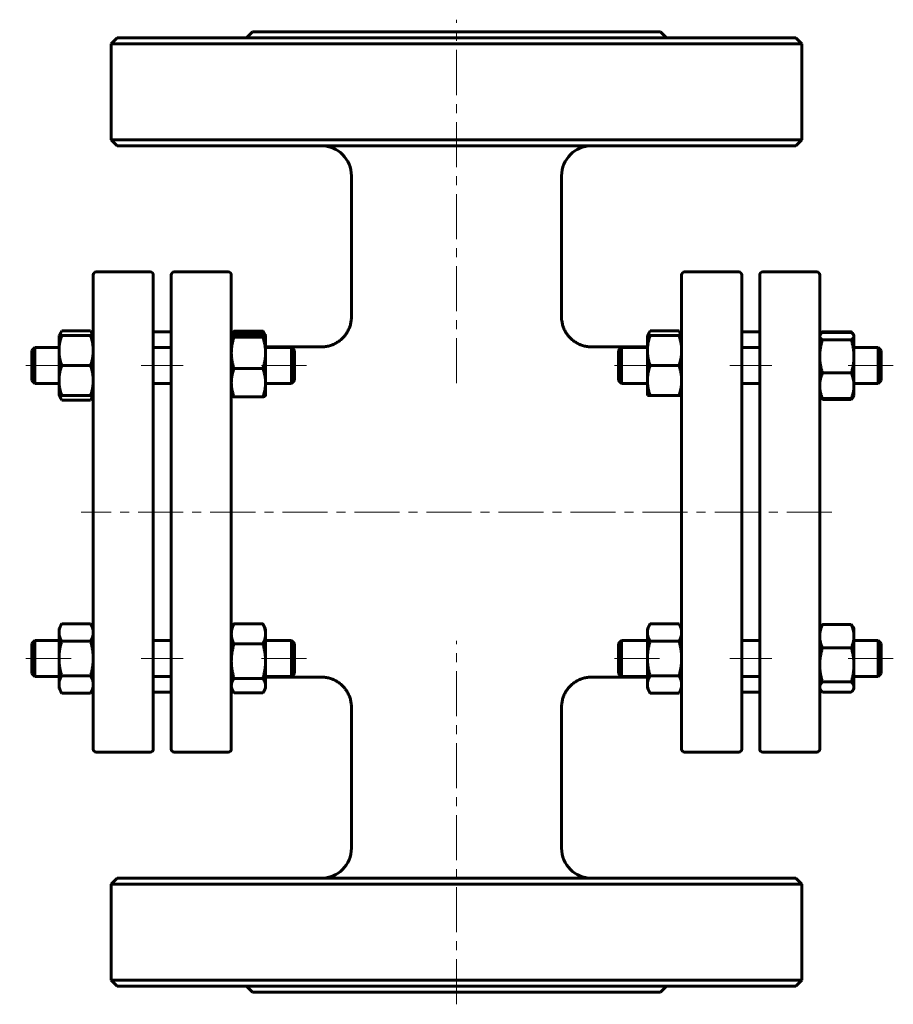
# Model space of a CAD drawing. Header units: millimetres. Extents: x 288 to 433, y 106 to 270.
import ezdxf

# ---------------------------------------------------------------- set-up
doc = ezdxf.new("R2010")
doc.units = ezdxf.units.MM
doc.linetypes.add('K5LT_AXLED', pattern=[12, 7.5, -1.5, 1.5, -1.5])
doc.linetypes.add('K5LT_BASIC', pattern=[0])
doc.layers.add('Системный слой (1)', color=7, linetype='Continuous', true_color=0x6c6c6c)

# ---------------------------------------------------------------- blocks, each defined once
blk = doc.blocks.new('U0')
at = {"layer": 'Системный слой (1)', "linetype": 'K5LT_BASIC', "lineweight": 60}
for p, q in [((323.19, 217.62), (323.12, 217.42)), ((323.28, 217.82), (323.19, 217.62)), ((323.38, 218.03), (323.28, 217.82))]:
    blk.add_line(p, q, dxfattribs=at)
blk = doc.blocks.new('U1')
at = {"layer": 'Системный слой (1)', "linetype": 'K5LT_BASIC', "lineweight": 60}
for p, q in [((328.29, 217.82), (328.19, 218.03)), ((328.37, 217.62), (328.29, 217.82)), ((328.44, 217.42), (328.37, 217.62))]:
    blk.add_line(p, q, dxfattribs=at)
blk = doc.blocks.new('U2')
at = {"layer": 'Системный слой (1)', "linetype": 'K5LT_BASIC', "lineweight": 60}
for p, q in [((294.33, 207.28), (294.42, 207.03)), ((294.42, 207.03), (294.53, 206.78)), ((294.53, 206.78), (294.68, 206.51))]:
    blk.add_line(p, q, dxfattribs=at)
blk = doc.blocks.new('U3')
at = {"layer": 'Системный слой (1)', "linetype": 'K5LT_BASIC', "lineweight": 60}
for p, q in [((294.42, 217.53), (294.33, 217.28)), ((294.53, 217.78), (294.42, 217.53)), ((294.68, 218.05), (294.53, 217.78))]:
    blk.add_line(p, q, dxfattribs=at)
blk = doc.blocks.new('U4')
at = {"layer": 'Системный слой (1)', "linetype": 'K5LT_BASIC', "lineweight": 60}
for p, q in [((299.49, 206.51), (299.63, 206.78)), ((299.63, 206.78), (299.74, 207.03)), ((299.74, 207.03), (299.83, 207.28))]:
    blk.add_line(p, q, dxfattribs=at)
blk = doc.blocks.new('U5')
at = {"layer": 'Системный слой (1)', "linetype": 'K5LT_BASIC', "lineweight": 60}
for p, q in [((299.63, 217.78), (299.49, 218.05)), ((299.74, 217.53), (299.63, 217.78)), ((299.83, 217.28), (299.74, 217.53))]:
    blk.add_line(p, q, dxfattribs=at)
blk = doc.blocks.new('U6')
at = {"layer": 'Системный слой (1)', "linetype": 'K5LT_BASIC', "lineweight": 60}
for p, q in [((328.19, 157.74), (328.24, 157.82)), ((328.24, 157.82), (328.29, 157.9)), ((328.29, 157.9), (328.34, 157.98)), ((328.34, 157.98), (328.5, 158.31)), ((328.5, 158.31), (328.6, 158.64)), ((328.6, 158.64), (328.63, 158.95))]:
    blk.add_line(p, q, dxfattribs=at)
blk = doc.blocks.new('U7')
at = {"layer": 'Системный слой (1)', "linetype": 'K5LT_BASIC', "lineweight": 60}
for p, q in [((322.93, 158.95), (322.96, 158.64)), ((322.96, 158.64), (323.06, 158.31)), ((323.06, 158.31), (323.23, 157.98)), ((323.23, 157.98), (323.27, 157.9)), ((323.27, 157.9), (323.32, 157.82)), ((323.32, 157.82), (323.38, 157.74))]:
    blk.add_line(p, q, dxfattribs=at)
blk = doc.blocks.new('U8')
at = {"layer": 'Системный слой (1)', "linetype": 'K5LT_BASIC', "lineweight": 60}
for p, q in [((421.32, 217.78), (421.3, 217.72)), ((421.35, 217.85), (421.32, 217.78)), ((421.38, 217.92), (421.35, 217.85))]:
    blk.add_line(p, q, dxfattribs=at)
blk = doc.blocks.new('U9')
at = {"layer": 'Системный слой (1)', "linetype": 'K5LT_BASIC', "lineweight": 60}
for p, q in [((421.03, 207.11), (421.05, 207.08)), ((421.05, 207.08), (421.06, 207.06)), ((421.06, 207.06), (421.07, 207.03)), ((421.07, 207.03), (421.16, 206.91)), ((421.16, 206.91), (421.26, 206.78)), ((421.26, 206.78), (421.38, 206.64))]:
    blk.add_line(p, q, dxfattribs=at)
blk = doc.blocks.new('U10')
at = {"layer": 'Системный слой (1)', "linetype": 'K5LT_BASIC', "lineweight": 60}
for p, q in [((426.19, 206.64), (426.31, 206.78)), ((426.31, 206.78), (426.41, 206.91)), ((426.41, 206.91), (426.49, 207.03)), ((426.49, 207.03), (426.5, 207.06)), ((426.5, 207.06), (426.52, 207.08)), ((426.52, 207.08), (426.53, 207.11))]:
    blk.add_line(p, q, dxfattribs=at)
blk = doc.blocks.new('U11')
at = {"layer": 'Системный слой (1)', "linetype": 'K5LT_BASIC', "lineweight": 60}
for p, q in [((426.21, 217.85), (426.19, 217.92)), ((426.24, 217.78), (426.21, 217.85)), ((426.27, 217.72), (426.24, 217.78))]:
    blk.add_line(p, q, dxfattribs=at)
blk = doc.blocks.new('U12')
at = {"layer": 'Системный слой (1)', "linetype": 'K5LT_BASIC', "lineweight": 60}
for p, q in [((426.35, 217.65), (426.19, 217.78)), ((426.48, 217.52), (426.35, 217.65)), ((426.56, 217.4), (426.48, 217.52)), ((426.6, 217.32), (426.56, 217.4)), ((426.62, 217.24), (426.6, 217.32)), ((426.63, 217.16), (426.62, 217.24))]:
    blk.add_line(p, q, dxfattribs=at)
blk = doc.blocks.new('U13')
at = {"layer": 'Системный слой (1)', "linetype": 'K5LT_BASIC', "lineweight": 60}
for p, q in [((420.94, 217.24), (420.93, 217.16)), ((420.96, 217.32), (420.94, 217.24)), ((421, 217.4), (420.96, 217.32)), ((421.09, 217.52), (421, 217.4)), ((421.21, 217.65), (421.09, 217.52)), ((421.38, 217.78), (421.21, 217.65))]:
    blk.add_line(p, q, dxfattribs=at)
blk = doc.blocks.new('U14')
at = {"layer": 'Системный слой (1)', "linetype": 'K5LT_BASIC', "lineweight": 60}
for p, q in [((426.19, 157.85), (426.31, 157.99)), ((426.31, 157.99), (426.41, 158.12)), ((426.41, 158.12), (426.49, 158.24)), ((426.49, 158.24), (426.57, 158.4)), ((426.57, 158.4), (426.62, 158.56)), ((426.62, 158.56), (426.63, 158.72))]:
    blk.add_line(p, q, dxfattribs=at)
blk = doc.blocks.new('U15')
at = {"layer": 'Системный слой (1)', "linetype": 'K5LT_BASIC', "lineweight": 60}
for p, q in [((420.93, 158.72), (420.95, 158.56)), ((420.95, 158.56), (421, 158.4)), ((421, 158.4), (421.07, 158.24)), ((421.07, 158.24), (421.16, 158.12)), ((421.16, 158.12), (421.26, 157.99)), ((421.26, 157.99), (421.38, 157.85))]:
    blk.add_line(p, q, dxfattribs=at)
blk = doc.blocks.new('U16')
at = {"layer": 'Системный слой (1)', "linetype": 'K5LT_BASIC', "lineweight": 60}
for p, q in [((328.63, 160.38), (337.93, 160.38)), ((382.93, 160.38), (392.23, 160.38))]:
    blk.add_line(p, q, dxfattribs=at)
blk = doc.blocks.new('U17')
at = {"layer": 'Системный слой (1)', "linetype": 'K5LT_BASIC', "lineweight": 60}
for p, q in [((328.63, 215.38), (337.93, 215.38)), ((382.93, 215.38), (392.23, 215.38))]:
    blk.add_line(p, q, dxfattribs=at)
blk = doc.blocks.new('U18')
at = {"layer": 'Системный слой (1)', "linetype": 'K5LT_BASIC', "lineweight": 60}
for p, q in [((392.42, 217.53), (392.33, 217.28)), ((392.53, 217.78), (392.42, 217.53)), ((392.68, 218.05), (392.53, 217.78))]:
    blk.add_line(p, q, dxfattribs=at)
blk = doc.blocks.new('U19')
at = {"layer": 'Системный слой (1)', "linetype": 'K5LT_BASIC', "lineweight": 60}
for p, q in [((397.63, 217.78), (397.49, 218.05)), ((397.74, 217.53), (397.63, 217.78)), ((397.83, 217.28), (397.74, 217.53))]:
    blk.add_line(p, q, dxfattribs=at)
blk = doc.blocks.new('U20')
at = {"layer": 'Системный слой (1)', "linetype": 'K5LT_BASIC', "lineweight": 60}
for p, q in [((328.4, 217.44), (328.19, 217.52)), ((328.55, 217.37), (328.4, 217.44)), ((328.62, 217.3), (328.55, 217.37)), ((328.63, 217.29), (328.62, 217.3)), ((328.63, 217.27), (328.63, 217.29)), ((328.63, 217.26), (328.63, 217.27))]:
    blk.add_line(p, q, dxfattribs=at)
blk = doc.blocks.new('U21')
at = {"layer": 'Системный слой (1)', "linetype": 'K5LT_BASIC', "lineweight": 60}
for p, q in [((322.94, 217.29), (322.93, 217.27)), ((322.93, 217.27), (322.93, 217.26)), ((323.02, 217.37), (322.94, 217.3)), ((322.94, 217.3), (322.94, 217.29)), ((323.16, 217.44), (323.02, 217.37)), ((323.38, 217.52), (323.16, 217.44))]:
    blk.add_line(p, q, dxfattribs=at)

msp = doc.modelspace()

# ---------------------------------------------------------------- linework, layer by layer
at = {"layer": 'Системный слой (1)', "linetype": 'K5LT_AXLED', "lineweight": 18}
for p, q in [((360.43, 209.34), (360.43, 269.88)), ((296.23, 212.28), (287.68, 212.28)), ((314.93, 212.28), (307.93, 212.28)), ((335.43, 212.28), (326.63, 212.28)), ((394.23, 212.28), (385.43, 212.28)), ((412.93, 212.28), (405.93, 212.28)), ((433.18, 212.28), (424.63, 212.28)), ((422.93, 187.88), (297.93, 187.88)), ((360.43, 105.88), (360.43, 166.43)), ((296.23, 163.49), (287.68, 163.49)), ((314.93, 163.49), (307.93, 163.49)), ((335.43, 163.49), (326.63, 163.49)), ((394.23, 163.49), (385.43, 163.49)), ((412.93, 163.49), (405.93, 163.49)), ((433.18, 163.49), (424.63, 163.49))]:
    msp.add_line(p, q, dxfattribs=at)
at = {"layer": 'Системный слой (1)', "linetype": 'K5LT_BASIC', "lineweight": 60}
for p, q in [((326.43, 267.88), (325.43, 266.88)), ((326.43, 267.88), (394.43, 267.88)), ((394.43, 267.88), (395.43, 266.88)), ((303.93, 266.88), (302.93, 265.88)), ((302.93, 265.88), (417.93, 265.88)), ((302.93, 249.88), (302.93, 265.88)), ((416.93, 266.88), (303.93, 266.88)), ((416.93, 266.88), (417.93, 265.88)), ((417.93, 249.88), (417.93, 265.88)), ((303.93, 248.88), (302.93, 249.88)), ((417.93, 249.88), (302.93, 249.88)), ((416.93, 248.88), (417.93, 249.88)), ((303.93, 248.88), (416.93, 248.88)), ((342.93, 220.38), (342.93, 243.88)), ((377.93, 220.38), (377.93, 243.88)), ((299.93, 215.81), (299.93, 227.38)), ((300.43, 227.88), (309.43, 227.88)), ((309.93, 227.38), (309.93, 148.38)), ((312.93, 148.38), (312.93, 227.38)), ((322.43, 227.88), (313.43, 227.88)), ((322.93, 227.38), (322.93, 215.81)), ((397.93, 227.38), (397.93, 215.81)), ((407.43, 227.88), (398.43, 227.88)), ((407.93, 148.38), (407.93, 227.38)), ((410.93, 227.38), (410.93, 148.38)), ((411.43, 227.88), (420.43, 227.88)), ((420.93, 215.81), (420.93, 227.38)), ((377.93, 220.38), (377.93, 220.38)), ((294.23, 217.28), (294.68, 218.05)), ((294.23, 217.28), (294.68, 217.28)), ((294.23, 214.78), (294.23, 217.28)), ((294.68, 218.05), (299.49, 218.05)), ((294.68, 217.28), (299.49, 217.28)), ((299.93, 217.28), (299.49, 218.05)), ((299.49, 217.28), (299.93, 217.28)), ((309.93, 217.88), (312.93, 217.88)), ((322.93, 217.28), (322.94, 217.3)), ((322.94, 217.3), (323.23, 217.79)), ((323.38, 218.03), (328.19, 218.03)), ((323.38, 217.52), (328.19, 217.52)), ((323.38, 217), (328.19, 217)), ((328.62, 217.3), (328.34, 217.79)), ((328.63, 217.28), (328.62, 217.3)), ((328.63, 217.28), (328.63, 217.26)), ((328.63, 217.26), (328.63, 214.38)), ((392.23, 217.28), (392.68, 218.05)), ((392.23, 217.28), (392.68, 217.28)), ((392.23, 214.78), (392.23, 217.28)), ((392.68, 218.05), (397.49, 218.05)), ((392.68, 217.28), (397.49, 217.28)), ((397.93, 217.28), (397.49, 218.05)), ((397.49, 217.28), (397.93, 217.28)), ((407.93, 217.88), (410.93, 217.88)), ((420.93, 217.28), (421, 217.4)), ((421, 217.4), (421.07, 217.53)), ((421.38, 217.92), (426.19, 217.92)), ((421.38, 217.78), (426.19, 217.78)), ((421.38, 216.55), (426.19, 216.55)), ((426.56, 217.4), (426.49, 217.53)), ((426.63, 217.28), (426.56, 217.4)), ((426.63, 217.28), (426.63, 217.16)), ((426.63, 217.16), (426.63, 213.79)), ((289.68, 214.78), (290.18, 215.28)), ((290.18, 215.28), (290.18, 209.28)), ((290.18, 215.28), (294.23, 215.28)), ((299.93, 159.95), (299.93, 215.81)), ((309.93, 215.28), (312.93, 215.28)), ((322.93, 215.81), (322.93, 159.95)), ((328.63, 215.28), (332.93, 215.28)), ((333.43, 214.78), (332.93, 215.28)), ((332.93, 209.28), (332.93, 215.28)), ((337.93, 215.38), (337.93, 215.38)), ((382.93, 215.38), (382.93, 215.38)), ((387.43, 214.78), (387.93, 215.28)), ((387.93, 209.28), (387.93, 215.28)), ((387.93, 215.28), (392.23, 215.28)), ((397.93, 215.81), (397.93, 159.95)), ((407.93, 215.28), (410.93, 215.28)), ((420.93, 159.95), (420.93, 215.81)), ((426.63, 215.28), (430.68, 215.28)), ((430.68, 215.28), (430.68, 209.28)), ((431.18, 214.78), (430.68, 215.28)), ((289.68, 209.78), (289.68, 214.78)), ((294.23, 209.78), (294.23, 214.78)), ((328.63, 214.38), (328.63, 209.4)), ((333.43, 214.78), (333.43, 209.78)), ((387.43, 214.78), (387.43, 209.78)), ((392.23, 209.78), (392.23, 214.78)), ((426.63, 213.79), (426.63, 208.91)), ((431.18, 209.78), (431.18, 214.78)), ((294.68, 212.28), (299.49, 212.28)), ((323.38, 211.76), (328.19, 211.76)), ((392.68, 212.28), (397.49, 212.28)), ((421.38, 211.04), (426.19, 211.04)), ((289.68, 209.78), (290.18, 209.28)), ((290.18, 209.28), (294.23, 209.28)), ((294.23, 207.28), (294.23, 209.78)), ((309.93, 209.28), (312.93, 209.28)), ((328.63, 209.4), (328.63, 207.28)), ((328.63, 209.28), (332.93, 209.28)), ((333.43, 209.78), (332.93, 209.28)), ((387.43, 209.78), (387.93, 209.28)), ((387.93, 209.28), (392.23, 209.28)), ((392.23, 207.28), (392.23, 209.78)), ((407.93, 209.28), (410.93, 209.28)), ((426.63, 209.28), (430.68, 209.28)), ((426.63, 208.91), (426.63, 207.28)), ((431.18, 209.78), (430.68, 209.28)), ((294.68, 207.28), (294.23, 207.28)), ((294.23, 207.28), (294.68, 206.51)), ((294.68, 207.28), (299.49, 207.28)), ((299.93, 207.28), (299.49, 207.28)), ((299.93, 207.28), (299.49, 206.51)), ((322.93, 207.28), (322.94, 207.26)), ((323.38, 207.04), (328.19, 207.04)), ((328.63, 207.28), (328.62, 207.26)), ((392.68, 207.28), (392.23, 207.28)), ((392.68, 207.28), (397.49, 207.28)), ((397.93, 207.28), (397.49, 207.28)), ((420.93, 207.28), (421, 207.16)), ((421, 207.16), (421.07, 207.03)), ((421.38, 206.78), (426.19, 206.78)), ((426.56, 207.16), (426.49, 207.03)), ((426.63, 207.28), (426.56, 207.16)), ((294.68, 206.51), (299.49, 206.51)), ((421.38, 206.64), (426.19, 206.64)), ((294.23, 168.49), (294.68, 169.26)), ((294.68, 169.26), (299.49, 169.26)), ((299.93, 168.49), (299.49, 169.26)), ((322.93, 168.49), (323.23, 169)), ((323.38, 169.24), (328.19, 169.24)), ((328.63, 168.49), (328.34, 169)), ((392.23, 168.49), (392.68, 169.26)), ((392.68, 169.26), (397.49, 169.26)), ((397.93, 168.49), (397.49, 169.26)), ((421.38, 169.13), (426.19, 169.13)), ((294.23, 167.82), (294.23, 168.49)), ((294.23, 163.49), (294.23, 167.82)), ((328.63, 168.49), (328.63, 167.58)), ((328.63, 167.58), (328.63, 163.04)), ((392.23, 167.82), (392.23, 168.49)), ((392.23, 163.49), (392.23, 167.82)), ((420.93, 168.49), (421.07, 168.74)), ((426.63, 168.49), (426.49, 168.74)), ((426.63, 168.49), (426.63, 167.18)), ((289.68, 165.99), (290.18, 166.49)), ((289.68, 160.99), (289.68, 165.99)), ((290.18, 166.49), (290.18, 160.49)), ((290.18, 166.49), (294.23, 166.49)), ((294.68, 166.38), (299.49, 166.38)), ((309.93, 166.49), (312.93, 166.49)), ((323.38, 165.92), (328.19, 165.92)), ((328.63, 166.49), (332.93, 166.49)), ((332.93, 160.49), (332.93, 166.49)), ((333.43, 165.99), (332.93, 166.49)), ((333.43, 165.99), (333.43, 160.99)), ((387.43, 165.99), (387.93, 166.49)), ((387.43, 165.99), (387.43, 160.99)), ((387.93, 166.49), (392.23, 166.49)), ((387.93, 160.49), (387.93, 166.49)), ((392.68, 166.38), (397.49, 166.38)), ((407.93, 166.49), (410.93, 166.49)), ((426.63, 167.18), (426.63, 162.42)), ((426.63, 166.49), (430.68, 166.49)), ((431.18, 165.99), (430.68, 166.49)), ((430.68, 166.49), (430.68, 160.49)), ((431.18, 160.99), (431.18, 165.99)), ((421.38, 165.24), (426.19, 165.24)), ((294.23, 159.16), (294.23, 163.49)), ((328.63, 163.04), (328.63, 158.95)), ((392.23, 159.16), (392.23, 163.49)), ((426.63, 162.42), (426.63, 158.72)), ((289.68, 160.99), (290.18, 160.49)), ((333.43, 160.99), (332.93, 160.49)), ((387.43, 160.99), (387.93, 160.49)), ((431.18, 160.99), (430.68, 160.49)), ((290.18, 160.49), (294.23, 160.49)), ((294.23, 158.49), (294.23, 159.16)), ((294.68, 160.6), (299.49, 160.6)), ((299.93, 148.38), (299.93, 159.95)), ((309.93, 160.49), (312.93, 160.49)), ((322.93, 159.95), (322.93, 148.38)), ((323.38, 160.17), (328.19, 160.17)), ((328.63, 160.49), (332.93, 160.49)), ((387.93, 160.49), (392.23, 160.49)), ((392.23, 158.49), (392.23, 159.16)), ((392.68, 160.6), (397.49, 160.6)), ((397.93, 159.95), (397.93, 148.38)), ((407.93, 160.49), (410.93, 160.49)), ((420.93, 148.38), (420.93, 159.95)), ((421.38, 159.6), (426.19, 159.6)), ((426.63, 160.49), (430.68, 160.49)), ((294.23, 158.49), (294.68, 157.72)), ((294.68, 157.72), (299.49, 157.72)), ((299.93, 158.49), (299.49, 157.72)), ((309.93, 157.88), (312.93, 157.88)), ((322.93, 158.49), (323.23, 157.98)), ((323.38, 157.74), (328.19, 157.74)), ((328.63, 158.49), (328.34, 157.98)), ((328.63, 158.95), (328.63, 158.49)), ((392.23, 158.49), (392.68, 157.72)), ((392.68, 157.72), (397.49, 157.72)), ((397.93, 158.49), (397.49, 157.72)), ((407.93, 157.88), (410.93, 157.88)), ((420.93, 158.49), (421.07, 158.24)), ((421.38, 157.85), (426.19, 157.85)), ((426.63, 158.49), (426.49, 158.24)), ((426.63, 158.72), (426.63, 158.49)), ((342.93, 131.88), (342.93, 155.38)), ((377.93, 131.88), (377.93, 155.38)), ((300.43, 147.88), (309.43, 147.88)), ((322.43, 147.88), (313.43, 147.88)), ((407.43, 147.88), (398.43, 147.88)), ((411.43, 147.88), (420.43, 147.88)), ((303.93, 126.88), (302.93, 125.88)), ((416.93, 126.88), (303.93, 126.88)), ((416.93, 126.88), (417.93, 125.88)), ((302.93, 109.88), (302.93, 125.88)), ((302.93, 125.88), (417.93, 125.88)), ((417.93, 109.88), (417.93, 125.88)), ((417.93, 109.88), (302.93, 109.88)), ((303.93, 108.88), (302.93, 109.88)), ((416.93, 108.88), (417.93, 109.88)), ((303.93, 108.88), (416.93, 108.88)), ((326.43, 107.88), (325.43, 108.88)), ((394.43, 107.88), (395.43, 108.88)), ((326.43, 107.88), (394.43, 107.88))]:
    msp.add_line(p, q, dxfattribs=at)
for centre, radius, start, end in [((337.93, 243.88), 5, 0, 90), ((382.93, 243.88), 5, 90, 180), ((300.43, 227.38), 0.5, 90, 180), ((309.43, 227.38), 0.5, 0, 90), ((313.43, 227.38), 0.5, 90, 180), ((322.43, 227.38), 0.5, 0, 90), ((398.43, 227.38), 0.5, 90, 180), ((407.43, 227.38), 0.5, 0, 90), ((411.43, 227.38), 0.5, 90, 180), ((420.43, 227.38), 0.5, 0, 90), ((324.93, 217.38), 2, 180, 182.8787), ((395.93, 217.38), 2, 356.9959, 0), ((324.93, 158.38), 2, 177.1213, 180), ((395.93, 158.38), 2, 0, 2.8787), ((300.43, 148.38), 0.5, 180, 270), ((309.43, 148.38), 0.5, 270, 0), ((313.43, 148.38), 0.5, 180, 270), ((322.43, 148.38), 0.5, 270, 0), ((398.43, 148.38), 0.5, 180, 270), ((407.43, 148.38), 0.5, 270, 0), ((411.43, 148.38), 0.5, 180, 270), ((420.43, 148.38), 0.5, 270, 0), ((337.93, 131.88), 5, 270, 0), ((382.93, 131.88), 5, 180, 270)]:
    msp.add_arc(centre, radius, start, end, dxfattribs=at)
for points, knots in [([(342.93, 220.38), (342.93, 220.38), (342.93, 220.38), (342.93, 220.38), (342.93, 220.37), (342.93, 220.36), (342.93, 220.36), (342.93, 220.34), (342.93, 220.34), (342.93, 220.31), (342.93, 220.29), (342.93, 220.23), (342.93, 220.2), (342.92, 220.09), (342.92, 220.02), (342.9, 219.81), (342.88, 219.67), (342.82, 219.32), (342.77, 219.11), (342.64, 218.69), (342.56, 218.49), (342.38, 218.1), (342.28, 217.91), (342.06, 217.56), (341.95, 217.4), (341.69, 217.08), (341.54, 216.92), (341.23, 216.62), (341.06, 216.48), (340.72, 216.23), (340.54, 216.12), (340.17, 215.91), (339.97, 215.81), (339.55, 215.65), (339.33, 215.58), (338.9, 215.47), (338.68, 215.44), (338.28, 215.39), (338.11, 215.38), (337.93, 215.38)], [0, 0, 0, 0, 0.013929, 0.013929, 0.034823, 0.034823, 0.073129, 0.073129, 0.146258, 0.146258, 0.289033, 0.289033, 0.567619, 0.567619, 1.110863, 1.110863, 2.169491, 2.169491, 3.834122, 3.834122, 5.500176, 5.500176, 7.140368, 7.140368, 8.625203, 8.625203, 10.296027, 10.296027, 11.942099, 11.942099, 13.535603, 13.535603, 15.236206, 15.236206, 16.95396, 16.95396, 18.657566, 18.657566, 19.999129, 19.999129, 19.999129, 19.999129]), ([(377.93, 220.38), (377.93, 220.38), (377.93, 220.38), (377.93, 220.38), (377.93, 220.37), (377.93, 220.36), (377.93, 220.36), (377.93, 220.34), (377.93, 220.34), (377.93, 220.31), (377.93, 220.29), (377.93, 220.23), (377.94, 220.2), (377.94, 220.09), (377.94, 220.02), (377.96, 219.81), (377.98, 219.67), (378.04, 219.32), (378.09, 219.11), (378.22, 218.69), (378.3, 218.49), (378.48, 218.1), (378.58, 217.91), (378.8, 217.56), (378.92, 217.4), (379.17, 217.08), (379.32, 216.92), (379.64, 216.62), (379.8, 216.48), (380.14, 216.23), (380.32, 216.12), (380.7, 215.91), (380.9, 215.81), (381.32, 215.65), (381.53, 215.58), (381.96, 215.47), (382.18, 215.44), (382.58, 215.39), (382.76, 215.38), (382.93, 215.38)], [0, 0, 0, 0, 0.013929, 0.013929, 0.034823, 0.034823, 0.073129, 0.073129, 0.146258, 0.146258, 0.289033, 0.289033, 0.567619, 0.567619, 1.110863, 1.110863, 2.169491, 2.169491, 3.834122, 3.834122, 5.500176, 5.500176, 7.140368, 7.140368, 8.625203, 8.625203, 10.296027, 10.296027, 11.942099, 11.942099, 13.535603, 13.535603, 15.236206, 15.236206, 16.95396, 16.95396, 18.657566, 18.657566, 19.999129, 19.999129, 19.999129, 19.999129]), ([(342.93, 155.38), (342.93, 155.39), (342.93, 155.39), (342.93, 155.39), (342.93, 155.4), (342.93, 155.4), (342.93, 155.41), (342.93, 155.42), (342.93, 155.43), (342.93, 155.46), (342.93, 155.48), (342.93, 155.53), (342.93, 155.57), (342.92, 155.68), (342.92, 155.75), (342.9, 155.96), (342.88, 156.09), (342.82, 156.45), (342.77, 156.66), (342.64, 157.07), (342.56, 157.28), (342.38, 157.67), (342.28, 157.86), (342.06, 158.21), (341.95, 158.36), (341.69, 158.69), (341.54, 158.85), (341.23, 159.15), (341.06, 159.29), (340.72, 159.54), (340.55, 159.65), (340.17, 159.86), (339.97, 159.95), (339.55, 160.12), (339.34, 160.18), (338.9, 160.29), (338.68, 160.33), (338.28, 160.37), (338.11, 160.38), (337.93, 160.38)], [0, 0, 0, 0, 0.01393, 0.01393, 0.034826, 0.034826, 0.073134, 0.073134, 0.146268, 0.146268, 0.289054, 0.289054, 0.56766, 0.56766, 1.110942, 1.110942, 2.169646, 2.169646, 3.834341, 3.834341, 5.500031, 5.500031, 7.139499, 7.139499, 8.623184, 8.623184, 10.292702, 10.292702, 11.937065, 11.937065, 13.528455, 13.528455, 15.228063, 15.228063, 16.94623, 16.94623, 18.651599, 18.651599, 19.99913, 19.99913, 19.99913, 19.99913]), ([(377.93, 155.38), (377.93, 155.39), (377.93, 155.39), (377.93, 155.39), (377.93, 155.4), (377.93, 155.4), (377.93, 155.41), (377.93, 155.42), (377.93, 155.43), (377.93, 155.46), (377.93, 155.48), (377.93, 155.53), (377.94, 155.57), (377.94, 155.68), (377.95, 155.75), (377.96, 155.96), (377.98, 156.09), (378.04, 156.45), (378.09, 156.66), (378.22, 157.07), (378.3, 157.28), (378.48, 157.67), (378.58, 157.86), (378.8, 158.21), (378.91, 158.36), (379.17, 158.69), (379.32, 158.85), (379.63, 159.15), (379.8, 159.29), (380.14, 159.54), (380.32, 159.65), (380.69, 159.86), (380.9, 159.95), (381.31, 160.12), (381.53, 160.18), (381.96, 160.29), (382.18, 160.33), (382.58, 160.37), (382.76, 160.38), (382.93, 160.38)], [0, 0, 0, 0, 0.01393, 0.01393, 0.034826, 0.034826, 0.073134, 0.073134, 0.146268, 0.146268, 0.289054, 0.289054, 0.56766, 0.56766, 1.110942, 1.110942, 2.169646, 2.169646, 3.834341, 3.834341, 5.500031, 5.500031, 7.139499, 7.139499, 8.623184, 8.623184, 10.292702, 10.292702, 11.937066, 11.937066, 13.528455, 13.528455, 15.228063, 15.228063, 16.94623, 16.94623, 18.651599, 18.651599, 19.99913, 19.99913, 19.99913, 19.99913])]:
    msp.add_open_spline(points, degree=3, knots=knots, dxfattribs=at)
for points, weights in [([(294.68, 217.28), (294.23, 215.94), (294.23, 214.78)], [1, 1.0379548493, 1]), ([(299.93, 214.78), (299.93, 215.94), (299.49, 217.28)], [1, 1.0379548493, 1]), ([(322.93, 217.26), (322.93, 217.14), (323.38, 217)], [1, 1.0379548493, 1]), ([(323.38, 217), (322.93, 215.6), (322.93, 214.38)], [1, 1.0379548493, 1]), ([(323.23, 217.79), (323.29, 217.91), (323.38, 218.03)], [1.01133977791, 1.00693820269, 1]), ([(328.19, 218.03), (328.27, 217.91), (328.34, 217.79)], [1, 1.00693846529, 1.01134011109]), ([(328.19, 217), (328.63, 217.14), (328.63, 217.26)], [1, 1.0379548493, 1]), ([(328.63, 214.38), (328.63, 215.6), (328.19, 217)], [1, 1.0379548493, 1]), ([(392.68, 217.28), (392.23, 215.94), (392.23, 214.78)], [1, 1.0379548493, 1]), ([(397.93, 214.78), (397.93, 215.94), (397.49, 217.28)], [1, 1.0379548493, 1]), ([(420.93, 217.16), (420.93, 216.88), (421.38, 216.55)], [1, 1.0379548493, 1]), ([(421.38, 216.55), (420.93, 215.07), (420.93, 213.79)], [1, 1.0379548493, 1]), ([(421.07, 217.53), (421.18, 217.71), (421.38, 217.92)], [1.01860377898, 1.01631456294, 1]), ([(426.19, 217.92), (426.38, 217.71), (426.49, 217.53)], [1, 1.01631493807, 1.01860388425]), ([(426.19, 216.55), (426.63, 216.88), (426.63, 217.16)], [1, 1.0379548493, 1]), ([(426.63, 213.79), (426.63, 215.07), (426.19, 216.55)], [1, 1.0379548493, 1]), ([(294.23, 214.78), (294.23, 213.62), (294.68, 212.28)], [1, 1.0379548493, 1]), ([(299.49, 212.28), (299.93, 213.62), (299.93, 214.78)], [1, 1.0379548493, 1]), ([(322.93, 214.38), (322.93, 213.17), (323.38, 211.76)], [1, 1.0379548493, 1]), ([(328.19, 211.76), (328.63, 213.17), (328.63, 214.38)], [1, 1.0379548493, 1]), ([(392.23, 214.78), (392.23, 213.62), (392.68, 212.28)], [1, 1.0379548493, 1]), ([(397.49, 212.28), (397.93, 213.62), (397.93, 214.78)], [1, 1.0379548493, 1]), ([(420.93, 213.79), (420.93, 212.52), (421.38, 211.04)], [1, 1.0379548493, 1]), ([(426.19, 211.04), (426.63, 212.52), (426.63, 213.79)], [1, 1.0379548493, 1]), ([(294.68, 212.28), (294.23, 210.94), (294.23, 209.78)], [1, 1.0379548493, 1]), ([(299.93, 209.78), (299.93, 210.94), (299.49, 212.28)], [1, 1.0379548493, 1]), ([(323.38, 211.76), (322.93, 210.5), (322.93, 209.4)], [1, 1.0379548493, 1]), ([(328.63, 209.4), (328.63, 210.5), (328.19, 211.76)], [1, 1.0379548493, 1]), ([(392.68, 212.28), (392.23, 210.94), (392.23, 209.78)], [1, 1.0379548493, 1]), ([(397.93, 209.78), (397.93, 210.94), (397.49, 212.28)], [1, 1.0379548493, 1]), ([(421.38, 211.04), (420.93, 209.9), (420.93, 208.91)], [1, 1.0379548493, 1]), ([(426.63, 208.91), (426.63, 209.9), (426.19, 211.04)], [1, 1.0379548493, 1]), ([(294.23, 209.78), (294.23, 208.62), (294.68, 207.28)], [1, 1.0379548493, 1]), ([(299.49, 207.28), (299.93, 208.62), (299.93, 209.78)], [1, 1.0379548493, 1]), ([(322.93, 209.4), (322.93, 208.31), (323.38, 207.04)], [1, 1.0379548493, 1]), ([(328.19, 207.04), (328.63, 208.31), (328.63, 209.4)], [1, 1.0379548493, 1]), ([(392.23, 209.78), (392.23, 208.62), (392.68, 207.28)], [1, 1.0379548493, 1]), ([(397.49, 207.28), (397.93, 208.62), (397.93, 209.78)], [1, 1.0379548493, 1]), ([(420.93, 208.91), (420.93, 207.92), (421.38, 206.78)], [1, 1.0379548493, 1]), ([(426.19, 206.78), (426.63, 207.92), (426.63, 208.91)], [1, 1.0379548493, 1]), ([(323.38, 207.04), (323, 207.16), (322.94, 207.26)], [1, 1.03179679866, 1.01031785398]), ([(328.62, 207.26), (328.56, 207.16), (328.19, 207.04)], [1.01032046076, 1.03179486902, 1]), ([(421.38, 206.78), (421.1, 206.98), (421, 207.16)], [1, 1.02296238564, 1.01814064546]), ([(426.56, 207.16), (426.46, 206.98), (426.19, 206.78)], [1.01814052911, 1.02296266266, 1]), ([(294.68, 169.26), (294.23, 168.49), (294.23, 167.82)], [1, 1.0379548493, 1]), ([(299.93, 167.82), (299.93, 168.49), (299.49, 169.26)], [1, 1.0379548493, 1]), ([(323.38, 169.24), (322.93, 168.35), (322.93, 167.58)], [1, 1.0379548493, 1]), ([(323.23, 169), (323.29, 169.12), (323.38, 169.24)], [1.01133977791, 1.00693820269, 1]), ([(328.19, 169.24), (328.27, 169.12), (328.34, 169)], [1, 1.00693846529, 1.01134011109]), ([(328.63, 167.58), (328.63, 168.35), (328.19, 169.24)], [1, 1.0379548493, 1]), ([(392.68, 169.26), (392.23, 168.49), (392.23, 167.82)], [1, 1.0379548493, 1]), ([(397.93, 167.82), (397.93, 168.49), (397.49, 169.26)], [1, 1.0379548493, 1]), ([(421.38, 169.13), (420.93, 168.09), (420.93, 167.18)], [1, 1.0379548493, 1]), ([(421.07, 168.74), (421.18, 168.92), (421.38, 169.13)], [1.01860377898, 1.01631456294, 1]), ([(426.19, 169.13), (426.38, 168.92), (426.49, 168.74)], [1, 1.01631493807, 1.01860388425]), ([(426.63, 167.18), (426.63, 168.09), (426.19, 169.13)], [1, 1.0379548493, 1]), ([(294.23, 167.82), (294.23, 167.15), (294.68, 166.38)], [1, 1.0379548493, 1]), ([(299.49, 166.38), (299.93, 167.15), (299.93, 167.82)], [1, 1.0379548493, 1]), ([(322.93, 167.58), (322.93, 166.81), (323.38, 165.92)], [1, 1.0379548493, 1]), ([(328.19, 165.92), (328.63, 166.81), (328.63, 167.58)], [1, 1.0379548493, 1]), ([(392.23, 167.82), (392.23, 167.15), (392.68, 166.38)], [1, 1.0379548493, 1]), ([(397.49, 166.38), (397.93, 167.15), (397.93, 167.82)], [1, 1.0379548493, 1]), ([(294.68, 166.38), (294.23, 164.83), (294.23, 163.49)], [1, 1.0379548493, 1]), ([(299.93, 163.49), (299.93, 164.83), (299.49, 166.38)], [1, 1.0379548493, 1]), ([(323.38, 165.92), (322.93, 164.38), (322.93, 163.04)], [1, 1.0379548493, 1]), ([(328.63, 163.04), (328.63, 164.38), (328.19, 165.92)], [1, 1.0379548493, 1]), ([(392.68, 166.38), (392.23, 164.83), (392.23, 163.49)], [1, 1.0379548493, 1]), ([(397.93, 163.49), (397.93, 164.83), (397.49, 166.38)], [1, 1.0379548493, 1]), ([(420.93, 167.18), (420.93, 166.28), (421.38, 165.24)], [1, 1.0379548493, 1]), ([(426.19, 165.24), (426.63, 166.28), (426.63, 167.18)], [1, 1.0379548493, 1]), ([(421.38, 165.24), (420.93, 163.73), (420.93, 162.42)], [1, 1.0379548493, 1]), ([(426.63, 162.42), (426.63, 163.73), (426.19, 165.24)], [1, 1.0379548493, 1]), ([(294.23, 163.49), (294.23, 162.15), (294.68, 160.6)], [1, 1.0379548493, 1]), ([(299.49, 160.6), (299.93, 162.15), (299.93, 163.49)], [1, 1.0379548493, 1]), ([(322.93, 163.04), (322.93, 161.71), (323.38, 160.17)], [1, 1.0379548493, 1]), ([(328.19, 160.17), (328.63, 161.71), (328.63, 163.04)], [1, 1.0379548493, 1]), ([(392.23, 163.49), (392.23, 162.15), (392.68, 160.6)], [1, 1.0379548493, 1]), ([(397.49, 160.6), (397.93, 162.15), (397.93, 163.49)], [1, 1.0379548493, 1]), ([(420.93, 162.42), (420.93, 161.11), (421.38, 159.6)], [1, 1.0379548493, 1]), ([(426.19, 159.6), (426.63, 161.11), (426.63, 162.42)], [1, 1.0379548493, 1]), ([(294.68, 160.6), (294.23, 159.83), (294.23, 159.16)], [1, 1.0379548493, 1]), ([(294.23, 159.16), (294.23, 158.49), (294.68, 157.72)], [1, 1.0379548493, 1]), ([(299.93, 159.16), (299.93, 159.83), (299.49, 160.6)], [1, 1.0379548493, 1]), ([(299.49, 157.72), (299.93, 158.49), (299.93, 159.16)], [1, 1.0379548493, 1]), ([(323.38, 160.17), (322.93, 159.52), (322.93, 158.95)], [1, 1.0379548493, 1]), ([(328.63, 158.95), (328.63, 159.52), (328.19, 160.17)], [1, 1.0379548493, 1]), ([(392.68, 160.6), (392.23, 159.83), (392.23, 159.16)], [1, 1.0379548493, 1]), ([(392.23, 159.16), (392.23, 158.49), (392.68, 157.72)], [1, 1.0379548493, 1]), ([(397.93, 159.16), (397.93, 159.83), (397.49, 160.6)], [1, 1.0379548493, 1]), ([(397.49, 157.72), (397.93, 158.49), (397.93, 159.16)], [1, 1.0379548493, 1]), ([(421.38, 159.6), (420.93, 159.13), (420.93, 158.72)], [1, 1.0379548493, 1]), ([(426.63, 158.72), (426.63, 159.13), (426.19, 159.6)], [1, 1.0379548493, 1])]:
    msp.add_rational_spline(points, weights, degree=2, dxfattribs=at)

# ---------------------------------------------------------------- block references
at = {"layer": 'Системный слой (1)'}
for name in ['U3', 'U5', 'U21', 'U0', 'U1', 'U20', 'U18', 'U19', 'U13', 'U8', 'U11', 'U12', 'U17', 'U2', 'U4', 'U9', 'U10', 'U16', 'U7', 'U6', 'U15', 'U14']:
    msp.add_blockref(name, (0, 0), dxfattribs=at)

doc.saveas('drawing.dxf')
